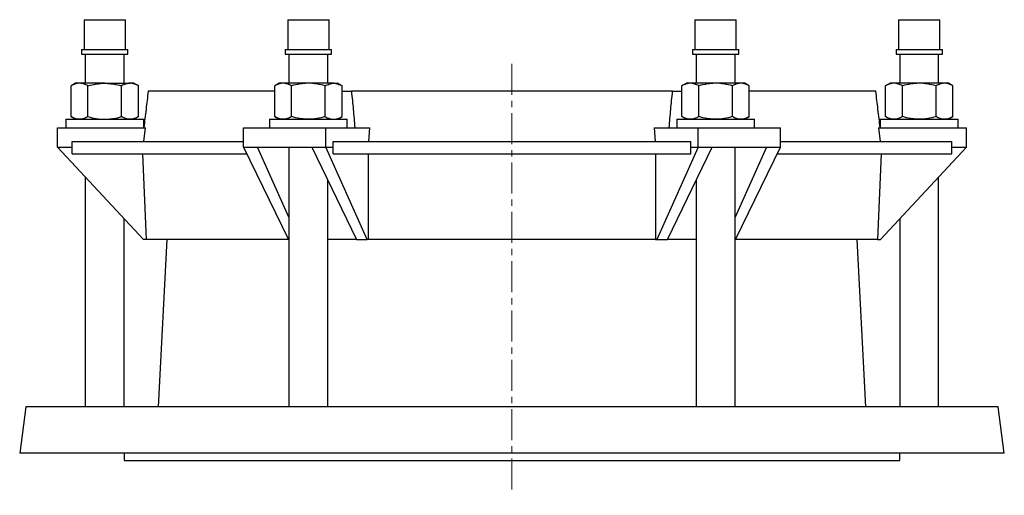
# Model space of a CAD drawing. Header units: millimetres. Extents: x 17 to 840, y -526 to 602.
# Tile 2 of 2: x 435 to 840, y 396 to 592. Entities that reach past the tile are written whole.
import ezdxf

# ---------------------------------------------------------------- set-up
doc = ezdxf.new("R2010")
doc.units = ezdxf.units.MM
doc.linetypes.add('CENTERX2', pattern=[20.32, 12.7, -2.54, 2.54, -2.54])
doc.layers.add('FORMAT', color=7, linetype='Continuous')

msp = doc.modelspace()

# ---------------------------------------------------------------- linework, layer by layer
at = {"color": 7, "linetype": 'Continuous', "lineweight": 25}
for p, q in [((461.6, 592.01), (461.6, 579.74)), ((461.6, 592.01), (478.6, 592.01)), ((478.6, 579.74), (478.6, 592.01)), ((545.35, 592.01), (545.35, 579.74)), ((545.35, 592.01), (562.35, 592.01)), ((562.35, 579.74), (562.35, 592.01)), ((712.85, 592.01), (712.85, 579.74)), ((712.85, 592.01), (729.85, 592.01)), ((729.85, 579.74), (729.85, 592.01)), ((796.6, 592.01), (796.6, 579.74)), ((796.6, 592.01), (800.85, 592.01)), ((800.85, 592.01), (813.6, 592.01)), ((813.6, 579.74), (813.6, 592.01)), ((460.58, 579.74), (460.58, 577.74)), ((460.58, 579.74), (479.63, 579.74)), ((479.63, 577.74), (479.63, 579.74)), ((544.33, 579.74), (544.33, 577.74)), ((544.33, 579.74), (563.38, 579.74)), ((563.38, 577.74), (563.38, 579.74)), ((711.83, 579.74), (711.83, 577.74)), ((711.83, 579.74), (730.88, 579.74)), ((730.88, 577.74), (730.88, 579.74)), ((795.58, 579.74), (795.58, 577.74)), ((795.58, 579.74), (800.34, 579.74)), ((800.34, 579.74), (814.63, 579.74)), ((814.63, 577.74), (814.63, 579.74)), ((460.58, 577.74), (479.63, 577.74)), ((462.1, 577.74), (462.1, 565.81)), ((478.1, 565.81), (478.1, 577.74)), ((544.33, 577.74), (563.38, 577.74)), ((545.85, 577.74), (545.85, 565.81)), ((561.85, 565.81), (561.85, 577.74)), ((711.83, 577.74), (730.88, 577.74)), ((713.35, 577.74), (713.35, 565.81)), ((729.35, 565.81), (729.35, 577.74)), ((795.58, 577.74), (800.34, 577.74)), ((797.1, 577.74), (797.1, 565.81)), ((800.34, 577.74), (814.63, 577.74)), ((813.1, 565.81), (813.1, 577.74)), ((458.1, 565.81), (456.25, 564.74)), ((456.25, 552.08), (456.25, 564.74)), ((459.71, 565.81), (458.1, 565.81)), ((470.1, 565.81), (459.71, 565.81)), ((463.18, 552.08), (463.18, 564.74)), ((470.1, 565.81), (480.5, 565.81)), ((477.03, 552.08), (477.03, 564.74)), ((482.1, 565.81), (480.5, 565.81)), ((483.96, 564.74), (482.1, 565.81)), ((483.96, 552.08), (483.96, 564.74)), ((541.85, 565.81), (540, 564.74)), ((540, 552.08), (540, 564.74)), ((543.46, 565.81), (541.85, 565.81)), ((553.85, 565.81), (543.46, 565.81)), ((546.93, 552.08), (546.93, 564.74)), ((564.25, 565.81), (553.85, 565.81)), ((560.78, 552.08), (560.78, 564.74)), ((564.25, 565.81), (565.85, 565.81)), ((567.71, 564.74), (565.85, 565.81)), ((567.71, 552.08), (567.71, 564.74)), ((709.35, 565.81), (707.5, 564.74)), ((707.5, 552.08), (707.5, 564.74)), ((710.96, 565.81), (709.35, 565.81)), ((721.35, 565.81), (710.96, 565.81)), ((714.43, 552.08), (714.43, 564.74)), ((731.75, 565.81), (721.35, 565.81)), ((728.28, 552.08), (728.28, 564.74)), ((733.35, 565.81), (731.75, 565.81)), ((735.21, 564.74), (733.35, 565.81)), ((735.21, 552.08), (735.21, 564.74)), ((793.1, 565.81), (791.25, 564.74)), ((791.25, 552.08), (791.25, 564.74)), ((794.71, 565.81), (793.1, 565.81)), ((805.1, 565.81), (794.71, 565.81)), ((798.18, 552.08), (798.18, 564.74)), ((815.5, 565.81), (805.1, 565.81)), ((812.03, 552.08), (812.03, 564.74)), ((817.1, 565.81), (815.5, 565.81)), ((818.96, 564.74), (817.1, 565.81)), ((818.96, 552.08), (818.96, 564.74)), ((540, 562.51), (487.94, 562.51)), ((567.71, 562.51), (571.52, 562.51)), ((703.69, 562.51), (571.52, 562.51)), ((703.69, 562.51), (707.5, 562.51)), ((787.26, 562.51), (735.21, 562.51)), ((454.1, 551.01), (454.1, 547.51)), ((454.1, 551.01), (486.1, 551.01)), ((456.25, 552.08), (458.1, 551.01)), ((482.1, 551.01), (483.96, 552.08)), ((486.1, 547.51), (486.1, 551.01)), ((537.85, 551.01), (537.85, 547.51)), ((537.85, 551.01), (542.81, 551.01)), ((540, 552.08), (541.85, 551.01)), ((542.81, 551.01), (569.85, 551.01)), ((565.85, 551.01), (567.71, 552.08)), ((569.85, 547.51), (569.85, 551.01)), ((705.35, 551.01), (705.35, 547.51)), ((705.35, 551.01), (725.86, 551.01)), ((707.5, 552.08), (709.35, 551.01)), ((725.86, 551.01), (737.35, 551.01)), ((733.35, 551.01), (735.21, 552.08)), ((737.35, 547.51), (737.35, 551.01)), ((789.1, 551.01), (789.1, 547.51)), ((789.1, 551.01), (820.65, 551.01)), ((791.25, 552.08), (793.1, 551.01)), ((817.1, 551.01), (818.96, 552.08)), ((820.65, 551.01), (821.1, 551.01)), ((821.1, 547.51), (821.1, 551.01)), ((450.6, 539.51), (450.6, 547.51)), ((450.6, 547.51), (486.89, 547.51)), ((486.13, 541.81), (486.89, 547.51)), ((527.22, 539.51), (527.22, 547.51)), ((527.22, 547.51), (560.99, 547.51)), ((560.99, 539.51), (560.99, 547.51)), ((560.99, 547.51), (579.13, 547.51)), ((578.75, 541.81), (579.13, 547.51)), ((696.08, 547.51), (696.45, 541.81)), ((696.08, 547.51), (714.22, 547.51)), ((714.22, 539.51), (714.22, 547.51)), ((714.22, 547.51), (747.99, 547.51)), ((747.99, 539.51), (747.99, 547.51)), ((788.32, 547.51), (789.08, 541.81)), ((788.32, 547.51), (824.6, 547.51)), ((824.6, 539.51), (824.6, 547.51)), ((450.6, 539.51), (456.65, 539.51)), ((486.04, 501.51), (450.6, 539.51)), ((456.65, 539.51), (456.65, 541.81)), ((456.65, 541.81), (527.22, 541.81)), ((456.65, 536.81), (456.65, 539.51)), ((527.22, 539.51), (532.93, 539.51)), ((527.22, 539.51), (545.62, 501.51)), ((532.93, 539.51), (555.28, 539.51)), ((545.85, 510.66), (532.93, 539.51)), ((545.85, 539.51), (545.85, 432.51)), ((555.28, 539.51), (560.99, 539.51)), ((555.28, 539.51), (573.69, 501.51)), ((560.99, 539.51), (564.02, 539.51)), ((578.02, 501.51), (560.99, 539.51)), ((564.02, 539.51), (564.02, 541.81)), ((564.02, 541.81), (711.19, 541.81)), ((564.02, 536.81), (564.02, 539.51)), ((714.22, 539.51), (697.19, 501.51)), ((701.52, 501.51), (719.93, 539.51)), ((711.19, 539.51), (711.19, 541.81)), ((711.19, 536.81), (711.19, 539.51)), ((711.19, 539.51), (714.22, 539.51)), ((714.22, 539.51), (719.93, 539.51)), ((719.93, 539.51), (742.28, 539.51)), ((729.35, 432.51), (729.35, 539.51)), ((742.28, 539.51), (729.35, 510.66)), ((729.58, 501.51), (747.99, 539.51)), ((742.28, 539.51), (747.99, 539.51)), ((747.99, 541.81), (818.56, 541.81)), ((824.6, 539.51), (789.17, 501.51)), ((818.56, 539.51), (818.56, 541.81)), ((818.56, 536.81), (818.56, 539.51)), ((818.56, 539.51), (824.6, 539.51)), ((456.65, 536.81), (528.52, 536.81)), ((487.26, 501.51), (485.8, 536.81)), ((564.02, 536.81), (711.19, 536.81)), ((578.63, 501.51), (578.54, 536.81)), ((696.67, 536.81), (696.58, 501.51)), ((746.68, 536.81), (818.56, 536.81)), ((789.41, 536.81), (787.95, 501.51)), ((462.1, 527.18), (462.1, 432.51)), ((813.1, 432.51), (813.1, 527.18)), ((561.85, 432.51), (561.85, 525.94)), ((713.35, 525.94), (713.35, 432.51)), ((478.1, 432.51), (478.1, 510.02)), ((797.1, 510.02), (797.1, 432.51)), ((487.26, 501.51), (486.04, 501.51)), ((545.62, 501.51), (487.26, 501.51)), ((495.6, 501.51), (492.1, 432.51)), ((545.62, 501.51), (545.85, 501.51)), ((573.69, 501.51), (561.85, 501.51)), ((573.69, 501.51), (578.02, 501.51)), ((578.63, 501.51), (578.02, 501.51)), ((696.58, 501.51), (578.63, 501.51)), ((696.58, 501.51), (697.19, 501.51)), ((697.19, 501.51), (701.52, 501.51)), ((713.35, 501.51), (701.52, 501.51)), ((729.35, 501.51), (729.58, 501.51)), ((787.95, 501.51), (729.58, 501.51)), ((783.1, 432.51), (779.6, 501.51)), ((787.95, 501.51), (789.17, 501.51)), ((437.6, 432.51), (435.1, 413.51)), ((837.6, 432.51), (437.6, 432.51)), ((840.1, 413.51), (837.6, 432.51)), ((840.1, 413.51), (435.1, 413.51)), ((478.1, 413.51), (478.1, 410.51)), ((797.1, 410.51), (797.1, 413.51)), ((478.1, 410.51), (797.1, 410.51))]:
    msp.add_line(p, q, dxfattribs=at)
for points, knots in [([(459.71, 565.81), (459.42, 565.81), (459.12, 565.79), (458.54, 565.69), (458.25, 565.61), (457.38, 565.33), (456.81, 565.07), (456.25, 564.74)], [0, 0, 0, 0, 0.25, 0.25, 0.5, 0.5, 1, 1, 1, 1]), ([(463.18, 564.74), (462.61, 565.07), (462.04, 565.34), (460.89, 565.71), (460.3, 565.81), (459.71, 565.81)], [0, 0, 0, 0, 0.5, 0.5, 1, 1, 1, 1]), ([(463.18, 564.74), (464.3, 565.06), (465.46, 565.34), (467.77, 565.71), (468.93, 565.81), (470.1, 565.81)], [0, 0, 0, 0, 0.5, 0.5, 1, 1, 1, 1]), ([(470.1, 565.81), (470.69, 565.81), (471.28, 565.79), (472.46, 565.69), (473.04, 565.61), (474.78, 565.33), (475.91, 565.06), (477.03, 564.74)], [0, 0, 0, 0, 0.25, 0.25, 0.5, 0.5, 1, 1, 1, 1]), ([(480.5, 565.81), (480.2, 565.81), (479.91, 565.79), (479.32, 565.69), (479.03, 565.61), (478.17, 565.33), (477.6, 565.07), (477.03, 564.74)], [0, 0, 0, 0, 0.25, 0.25, 0.5, 0.5, 1, 1, 1, 1]), ([(483.96, 564.74), (483.39, 565.07), (482.82, 565.34), (481.67, 565.71), (481.09, 565.81), (480.5, 565.81)], [0, 0, 0, 0, 0.5, 0.5, 1, 1, 1, 1]), ([(543.46, 565.81), (543.17, 565.81), (542.87, 565.79), (542.29, 565.69), (542, 565.61), (541.13, 565.33), (540.56, 565.07), (540, 564.74)], [0, 0, 0, 0, 0.25, 0.25, 0.5, 0.5, 1, 1, 1, 1]), ([(546.93, 564.74), (546.36, 565.07), (545.79, 565.34), (544.64, 565.71), (544.05, 565.81), (543.46, 565.81)], [0, 0, 0, 0, 0.5, 0.5, 1, 1, 1, 1]), ([(553.85, 565.81), (553.27, 565.81), (552.68, 565.79), (551.51, 565.69), (550.93, 565.61), (549.2, 565.33), (548.06, 565.07), (546.93, 564.74)], [0, 0, 0, 0, 0.25, 0.25, 0.5, 0.5, 1, 1, 1, 1]), ([(560.78, 564.74), (559.65, 565.07), (558.51, 565.34), (556.2, 565.71), (555.03, 565.81), (553.85, 565.81)], [0, 0, 0, 0, 0.5, 0.5, 1, 1, 1, 1]), ([(560.78, 564.74), (561.35, 565.06), (561.92, 565.34), (563.08, 565.71), (563.66, 565.81), (564.25, 565.81)], [0, 0, 0, 0, 0.5, 0.5, 1, 1, 1, 1]), ([(564.25, 565.81), (564.54, 565.81), (564.83, 565.79), (565.42, 565.69), (565.72, 565.61), (566.58, 565.33), (567.15, 565.06), (567.71, 564.74)], [0, 0, 0, 0, 0.25, 0.25, 0.5, 0.5, 1, 1, 1, 1]), ([(710.96, 565.81), (710.67, 565.81), (710.38, 565.79), (709.79, 565.69), (709.49, 565.61), (708.63, 565.33), (708.06, 565.06), (707.5, 564.74)], [0, 0, 0, 0, 0.25, 0.25, 0.5, 0.5, 1, 1, 1, 1]), ([(714.43, 564.74), (713.86, 565.06), (713.29, 565.34), (712.13, 565.71), (711.55, 565.81), (710.96, 565.81)], [0, 0, 0, 0, 0.5, 0.5, 1, 1, 1, 1]), ([(721.35, 565.81), (720.77, 565.81), (720.18, 565.79), (719.01, 565.69), (718.43, 565.61), (716.7, 565.33), (715.56, 565.07), (714.43, 564.74)], [0, 0, 0, 0, 0.25, 0.25, 0.5, 0.5, 1, 1, 1, 1]), ([(728.28, 564.74), (727.15, 565.07), (726.01, 565.34), (723.7, 565.71), (722.53, 565.81), (721.35, 565.81)], [0, 0, 0, 0, 0.5, 0.5, 1, 1, 1, 1]), ([(731.75, 565.81), (731.45, 565.81), (731.16, 565.79), (730.57, 565.69), (730.28, 565.61), (729.42, 565.33), (728.85, 565.07), (728.28, 564.74)], [0, 0, 0, 0, 0.25, 0.25, 0.5, 0.5, 1, 1, 1, 1]), ([(735.21, 564.74), (734.64, 565.07), (734.07, 565.34), (732.92, 565.71), (732.34, 565.81), (731.75, 565.81)], [0, 0, 0, 0, 0.5, 0.5, 1, 1, 1, 1]), ([(794.71, 565.81), (794.42, 565.81), (794.12, 565.79), (793.54, 565.69), (793.25, 565.61), (792.38, 565.33), (791.81, 565.07), (791.25, 564.74)], [0, 0, 0, 0, 0.25, 0.25, 0.5, 0.5, 1, 1, 1, 1]), ([(798.18, 564.74), (797.61, 565.07), (797.04, 565.34), (795.89, 565.71), (795.3, 565.81), (794.71, 565.81)], [0, 0, 0, 0, 0.5, 0.5, 1, 1, 1, 1]), ([(805.1, 565.81), (804.52, 565.81), (803.93, 565.79), (802.75, 565.69), (802.17, 565.61), (800.43, 565.33), (799.3, 565.06), (798.18, 564.74)], [0, 0, 0, 0, 0.25, 0.25, 0.5, 0.5, 1, 1, 1, 1]), ([(812.03, 564.74), (810.91, 565.06), (809.75, 565.34), (807.44, 565.71), (806.28, 565.81), (805.1, 565.81)], [0, 0, 0, 0, 0.5, 0.5, 1, 1, 1, 1]), ([(815.5, 565.81), (815.2, 565.81), (814.91, 565.79), (814.32, 565.69), (814.03, 565.61), (813.17, 565.33), (812.6, 565.07), (812.03, 564.74)], [0, 0, 0, 0, 0.25, 0.25, 0.5, 0.5, 1, 1, 1, 1]), ([(818.96, 564.74), (818.39, 565.07), (817.82, 565.34), (816.67, 565.71), (816.09, 565.81), (815.5, 565.81)], [0, 0, 0, 0, 0.5, 0.5, 1, 1, 1, 1]), ([(487.94, 562.51), (487.65, 560.02), (487.36, 557.53), (486.76, 552.53), (486.46, 550.02), (486.16, 547.51)], [0, 0, 0, 0, 0.5, 0.5, 1, 1, 1, 1]), ([(571.52, 562.51), (571.82, 560.02), (572.08, 557.53), (572.54, 552.53), (572.74, 550.02), (572.92, 547.51)], [0, 0, 0, 0, 0.5, 0.5, 1, 1, 1, 1]), ([(702.29, 547.51), (702.47, 550.02), (702.67, 552.53), (703.13, 557.53), (703.39, 560.02), (703.69, 562.51)], [0, 0, 0, 0, 0.5, 0.5, 1, 1, 1, 1]), ([(789.04, 547.51), (788.74, 550.02), (788.45, 552.53), (787.85, 557.53), (787.56, 560.02), (787.26, 562.51)], [0, 0, 0, 0, 0.5, 0.5, 1, 1, 1, 1]), ([(459.71, 551.01), (459.42, 551.01), (459.12, 551.04), (458.54, 551.13), (458.25, 551.21), (457.38, 551.49), (456.81, 551.76), (456.25, 552.08)], [0, 0, 0, 0, 0.25, 0.25, 0.5, 0.5, 1, 1, 1, 1]), ([(463.18, 552.08), (462.61, 551.76), (462.04, 551.49), (460.89, 551.11), (460.3, 551.01), (459.71, 551.01)], [0, 0, 0, 0, 0.5, 0.5, 1, 1, 1, 1]), ([(463.18, 552.08), (464.3, 551.76), (465.46, 551.48), (467.77, 551.11), (468.93, 551.01), (470.1, 551.01)], [0, 0, 0, 0, 0.5, 0.5, 1, 1, 1, 1]), ([(470.1, 551.01), (470.69, 551.01), (471.28, 551.04), (472.46, 551.13), (473.04, 551.21), (474.78, 551.49), (475.91, 551.76), (477.03, 552.08)], [0, 0, 0, 0, 0.25, 0.25, 0.5, 0.5, 1, 1, 1, 1]), ([(480.5, 551.01), (480.2, 551.01), (479.91, 551.04), (479.32, 551.13), (479.03, 551.21), (478.17, 551.49), (477.6, 551.76), (477.03, 552.08)], [0, 0, 0, 0, 0.25, 0.25, 0.5, 0.5, 1, 1, 1, 1]), ([(483.96, 552.08), (483.39, 551.76), (482.82, 551.49), (481.67, 551.11), (481.09, 551.01), (480.5, 551.01)], [0, 0, 0, 0, 0.5, 0.5, 1, 1, 1, 1]), ([(543.46, 551.01), (543.17, 551.01), (542.87, 551.04), (542.29, 551.13), (542, 551.21), (541.13, 551.49), (540.56, 551.76), (540, 552.08)], [0, 0, 0, 0, 0.25, 0.25, 0.5, 0.5, 1, 1, 1, 1]), ([(546.93, 552.08), (546.36, 551.76), (545.79, 551.49), (544.64, 551.11), (544.05, 551.01), (543.46, 551.01)], [0, 0, 0, 0, 0.5, 0.5, 1, 1, 1, 1]), ([(553.85, 551.01), (553.27, 551.01), (552.68, 551.04), (551.51, 551.13), (550.93, 551.21), (549.2, 551.49), (548.06, 551.76), (546.93, 552.08)], [0, 0, 0, 0, 0.25, 0.25, 0.5, 0.5, 1, 1, 1, 1]), ([(560.78, 552.08), (559.65, 551.76), (558.51, 551.49), (556.2, 551.11), (555.03, 551.01), (553.85, 551.01)], [0, 0, 0, 0, 0.5, 0.5, 1, 1, 1, 1]), ([(560.78, 552.08), (561.35, 551.76), (561.92, 551.48), (563.08, 551.11), (563.66, 551.01), (564.25, 551.01)], [0, 0, 0, 0, 0.5, 0.5, 1, 1, 1, 1]), ([(564.25, 551.01), (564.54, 551.01), (564.83, 551.04), (565.42, 551.13), (565.72, 551.21), (566.58, 551.49), (567.15, 551.76), (567.71, 552.08)], [0, 0, 0, 0, 0.25, 0.25, 0.5, 0.5, 1, 1, 1, 1]), ([(710.96, 551.01), (710.67, 551.01), (710.38, 551.04), (709.79, 551.13), (709.49, 551.21), (708.63, 551.49), (708.06, 551.76), (707.5, 552.08)], [0, 0, 0, 0, 0.25, 0.25, 0.5, 0.5, 1, 1, 1, 1]), ([(714.43, 552.08), (713.86, 551.76), (713.29, 551.48), (712.13, 551.11), (711.55, 551.01), (710.96, 551.01)], [0, 0, 0, 0, 0.5, 0.5, 1, 1, 1, 1]), ([(721.35, 551.01), (720.77, 551.01), (720.18, 551.04), (719.01, 551.13), (718.43, 551.21), (716.7, 551.49), (715.56, 551.76), (714.43, 552.08)], [0, 0, 0, 0, 0.25, 0.25, 0.5, 0.5, 1, 1, 1, 1]), ([(728.28, 552.08), (727.15, 551.76), (726.01, 551.49), (723.7, 551.11), (722.53, 551.01), (721.35, 551.01)], [0, 0, 0, 0, 0.5, 0.5, 1, 1, 1, 1]), ([(731.75, 551.01), (731.45, 551.01), (731.16, 551.04), (730.57, 551.13), (730.28, 551.21), (729.42, 551.49), (728.85, 551.76), (728.28, 552.08)], [0, 0, 0, 0, 0.25, 0.25, 0.5, 0.5, 1, 1, 1, 1]), ([(735.21, 552.08), (734.64, 551.76), (734.07, 551.49), (732.92, 551.11), (732.34, 551.01), (731.75, 551.01)], [0, 0, 0, 0, 0.5, 0.5, 1, 1, 1, 1]), ([(794.71, 551.01), (794.42, 551.01), (794.12, 551.04), (793.54, 551.13), (793.25, 551.21), (792.38, 551.49), (791.81, 551.76), (791.25, 552.08)], [0, 0, 0, 0, 0.25, 0.25, 0.5, 0.5, 1, 1, 1, 1]), ([(798.18, 552.08), (797.61, 551.76), (797.04, 551.49), (795.89, 551.11), (795.3, 551.01), (794.71, 551.01)], [0, 0, 0, 0, 0.5, 0.5, 1, 1, 1, 1]), ([(805.1, 551.01), (804.52, 551.01), (803.93, 551.04), (802.75, 551.13), (802.17, 551.21), (800.43, 551.49), (799.3, 551.76), (798.18, 552.08)], [0, 0, 0, 0, 0.25, 0.25, 0.5, 0.5, 1, 1, 1, 1]), ([(812.03, 552.08), (810.91, 551.76), (809.75, 551.48), (807.44, 551.11), (806.28, 551.01), (805.1, 551.01)], [0, 0, 0, 0, 0.5, 0.5, 1, 1, 1, 1]), ([(815.5, 551.01), (815.2, 551.01), (814.91, 551.04), (814.32, 551.13), (814.03, 551.21), (813.17, 551.49), (812.6, 551.76), (812.03, 552.08)], [0, 0, 0, 0, 0.25, 0.25, 0.5, 0.5, 1, 1, 1, 1]), ([(818.96, 552.08), (818.39, 551.76), (817.82, 551.49), (816.67, 551.11), (816.09, 551.01), (815.5, 551.01)], [0, 0, 0, 0, 0.5, 0.5, 1, 1, 1, 1])]:
    msp.add_open_spline(points, degree=3, knots=knots, dxfattribs=at)
at = {"layer": 'FORMAT', "linetype": 'CENTERX2', "lineweight": 18}
msp.add_line((637.6, 573.78), (637.6, 396.11), dxfattribs=at)

doc.saveas('drawing.dxf')
